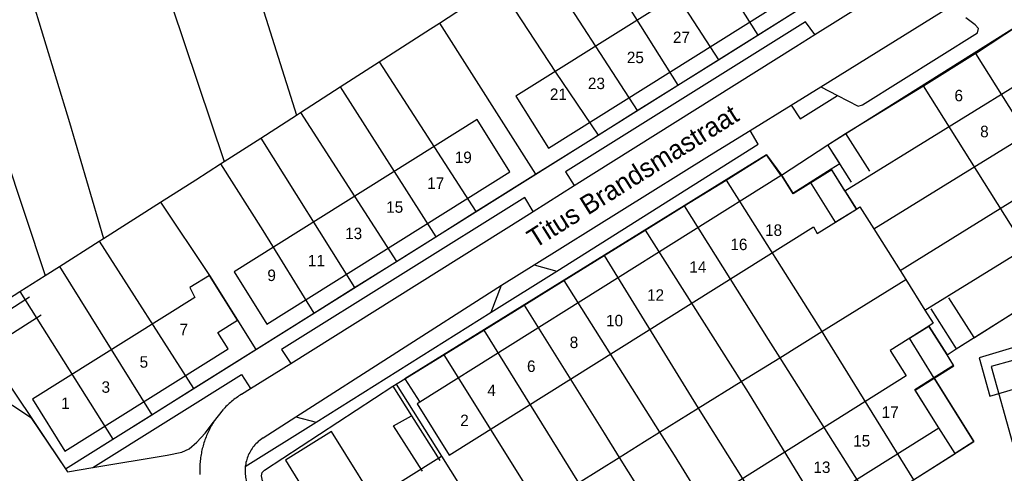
# Model space of a CAD drawing. Extents: x 123992 to 125854, y 449108 to 451911.
# Tile 142 of 175: x 125260 to 125389, y 451103 to 451163. Entities that reach past the tile are written whole.
import ezdxf
from ezdxf.enums import TextEntityAlignment as Align

# ---------------------------------------------------------------- set-up
doc = ezdxf.new("R2010")
doc.units = 0
for name, color, linetype in [('DEFAULT_113', 2, 'CONTINUOUS'), ('DEFAULT_117', 3, 'CONTINUOUS'), ('DEFAULT_21', 8, 'CONTINUOUS'), ('DEFAULT_4', 1, 'CONTINUOUS'), ('DEFAULT_6', 1, 'CONTINUOUS'), ('DEFAULT_79', 9, 'CONTINUOUS'), ('DEFAULT_99', 9, 'CONTINUOUS')]:
    doc.layers.add(name, color=color, linetype=linetype)

msp = doc.modelspace()

# ---------------------------------------------------------------- linework, layer by layer
at = {"layer": 'DEFAULT_21'}
for points in [[(125283.665, 451190.187), (125287.808, 451177.634), (125289.021, 451173.69), (125290.883, 451168.023), (125291.177, 451167.042), (125296.517, 451150.181)], [(125273.284, 451184.837), (125280.182, 451164.593), (125287.042, 451144.089)], [(125344.488, 451180.058), (125350.448, 451170.817), (125356.847, 451160.637)], [(125258.302, 451177.176), (125266.815, 451149.209), (125271.26, 451134.028)], [(125339.201, 451176.745), (125351.713, 451157.422)], [(125249.228, 451172.586), (125258.293, 451145.363), (125263.661, 451129.197)], [(125333.995, 451173.484), (125339.067, 451165.789), (125346.408, 451154.099)], [(125328.57, 451170.086), (125341.079, 451150.76)], [(125315.206, 451162.211), (125322.899, 451167.245)], [(125323.23, 451166.742), (125330.414, 451155.81), (125335.953, 451147.549)], [(125356.847, 451160.637), (125362.25, 451164.022), (125363.536, 451164.934)], [(125307.336, 451157.138), (125314.052, 451161.456), (125315.206, 451162.211)], [(125315.206, 451162.211), (125327.786, 451142.433)], [(125366.011, 451146.29), (125390.914, 451161.929)], [(125351.713, 451157.422), (125356.847, 451160.637)], [(125302.244, 451153.864), (125307.336, 451157.138)], [(125307.336, 451157.138), (125319.991, 451137.551)], [(125346.408, 451154.099), (125351.713, 451157.422)], [(125368.258, 451140.283), (125393.951, 451156.126)], [(125297.051, 451150.525), (125302.244, 451153.864)], [(125302.244, 451153.864), (125314.743, 451134.263)], [(125341.079, 451150.76), (125346.408, 451154.099)], [(125296.517, 451150.181), (125297.051, 451150.525)], [(125297.051, 451150.525), (125309.61, 451131.048)], [(125335.953, 451147.549), (125341.079, 451150.76)], [(125372.031, 451135.281), (125396.849, 451150.589)], [(125291.834, 451147.171), (125296.517, 451150.181)], [(125287.042, 451144.089), (125291.834, 451147.171)], [(125291.834, 451147.171), (125304.121, 451127.61)], [(125327.786, 451142.433), (125335.953, 451147.549)], [(125366.466, 451143.14), (125367.569, 451143.841), (125366.011, 451146.29)], [(125286.59, 451143.799), (125287.042, 451144.089)], [(125352.716, 451141.687), (125358.007, 451144.964), (125359.948, 451142.301), (125361.429, 451139.982), (125363.705, 451141.408)], [(125375.461, 451129.835), (125399.804, 451144.942)], [(125278.743, 451138.786), (125283.351, 451141.716), (125286.59, 451143.799)], [(125286.59, 451143.799), (125292.09, 451135.081), (125298.777, 451124.262)], [(125363.705, 451141.408), (125366.466, 451143.14)], [(125368.258, 451140.283), (125366.466, 451143.14)], [(125319.991, 451137.551), (125327.786, 451142.433)], [(125347.234, 451138.292), (125352.716, 451141.687)], [(125352.716, 451141.687), (125365.22, 451121.858)], [(125363.705, 451141.408), (125366.995, 451136.161), (125369.757, 451137.893)], [(125368.258, 451140.283), (125369.757, 451137.893)], [(125378.717, 451124.664), (125402.676, 451139.453)], [(125271.26, 451134.028), (125278.743, 451138.786)], [(125278.743, 451138.786), (125285.115, 451129.212), (125291.19, 451119.509)], [(125342.127, 451135.129), (125347.234, 451138.292)], [(125347.234, 451138.292), (125358.207, 451120.832), (125359.718, 451118.445)], [(125369.757, 451137.893), (125370.208, 451138.177), (125372.031, 451135.281)], [(125314.743, 451134.263), (125319.991, 451137.551)], [(125336.775, 451131.814), (125342.127, 451135.129)], [(125342.127, 451135.129), (125354.664, 451115.309)], [(125372.031, 451135.281), (125375.461, 451129.835)], [(125270.706, 451133.676), (125271.26, 451134.028)], [(125309.61, 451131.048), (125314.743, 451134.263)], [(125265.521, 451130.379), (125270.706, 451133.676)], [(125270.706, 451133.676), (125283.054, 451114.413)], [(125331.499, 451128.547), (125336.775, 451131.814)], [(125336.775, 451131.814), (125347.774, 451113.895), (125349.068, 451111.838)], [(125263.661, 451129.197), (125265.521, 451130.379)], [(125265.521, 451130.379), (125277.575, 451110.981)], [(125304.121, 451127.61), (125309.61, 451131.048)], [(125260.344, 451127.087), (125263.661, 451129.197)], [(125365.22, 451121.858), (125376.197, 451128.667)], [(125375.461, 451129.835), (125376.197, 451128.667)], [(125376.197, 451128.667), (125378.717, 451124.664)], [(125298.777, 451124.262), (125304.121, 451127.61)], [(125326.301, 451125.328), (125331.499, 451128.547)], [(125331.499, 451128.547), (125344.01, 451108.7)], [(125381.619, 451118.806), (125382.811, 451119.601), (125395.209, 451127.41)], [(125253.925, 451123.511), (125255.572, 451124.052), (125260.344, 451127.087)], [(125260.344, 451127.087), (125272.487, 451107.794)], [(125321.016, 451122.055), (125326.301, 451125.328)], [(125326.301, 451125.328), (125336.749, 451108.568), (125338.732, 451105.401)], [(125291.19, 451119.509), (125298.777, 451124.262)], [(125378.717, 451124.664), (125379.804, 451122.939), (125379.243, 451122.586)], [(125379.942, 451115.758), (125376.713, 451120.997), (125379.243, 451122.586)], [(125379.243, 451122.586), (125381.619, 451118.806)], [(125315.797, 451118.822), (125321.016, 451122.055)], [(125321.016, 451122.055), (125333.409, 451102.061)], [(125359.718, 451118.445), (125365.22, 451121.858)], [(125365.22, 451121.858), (125365.768, 451120.988), (125377.222, 451102.446)], [(125392.071, 451114.837), (125390.593, 451119.843), (125385.827, 451118.428), (125387.186, 451113.422), (125392.071, 451114.837)], [(125283.054, 451114.413), (125291.19, 451119.509)], [(125309.565, 451114.992), (125310.694, 451115.662), (125315.797, 451118.822)], [(125315.797, 451118.822), (125327.444, 451100.199), (125328.277, 451098.84)], [(125354.664, 451115.309), (125359.718, 451118.445)], [(125359.718, 451118.445), (125371.963, 451099.109)], [(125379.942, 451115.758), (125382.517, 451117.376), (125381.619, 451118.806)], [(125382.681, 451105.911), (125380.54, 451109.285), (125377.455, 451114.195), (125379.942, 451115.758)], [(125379.942, 451115.758), (125385.131, 451107.466), (125382.681, 451105.911)], [(125277.575, 451110.981), (125283.054, 451114.413)], [(125297.162, 451094.113), (125292.47, 451101.667), (125292.073, 451102.329), (125291.918, 451102.969), (125292.02, 451103.428), (125292.323, 451103.746), (125309.129, 451114.733), (125309.565, 451114.992)], [(125309.565, 451114.992), (125315.497, 451105.545)], [(125349.068, 451111.838), (125354.664, 451115.309)], [(125354.664, 451115.309), (125355.573, 451113.872), (125366.653, 451095.739)], [(125256.748, 451113.842), (125258.228, 451112.671), (125259.358, 451112.25), (125261.775, 451110.64), (125266.293, 451103.913), (125272.487, 451107.794)], [(125344.01, 451108.7), (125349.068, 451111.838)], [(125349.068, 451111.838), (125361.323, 451092.356)], [(125272.487, 451107.794), (125277.575, 451110.981)], [(125338.732, 451105.401), (125342.045, 451107.481), (125344.01, 451108.7)], [(125344.01, 451108.7), (125345.912, 451105.683), (125356.17, 451089.086)], [(125297.162, 451094.113), (125315.497, 451105.545)], [(125315.497, 451105.545), (125318.812, 451100.265)], [(125333.409, 451102.061), (125338.732, 451105.401)], [(125338.732, 451105.401), (125351.004, 451085.807)], [(125377.222, 451102.446), (125382.681, 451105.911)]]:
    msp.add_lwpolyline(points, dxfattribs=at)
at = {"layer": 'DEFAULT_4'}
for points in [[(125361.141, 451165.727), (125356.876, 451172.514), (125325.209, 451152.668), (125329.466, 451145.875), (125361.141, 451165.727)], [(125378.532, 451153.999), (125385.29, 451158.253), (125385.31, 451158.222)], [(125385.31, 451158.222), (125402.007, 451131.695)], [(125395.244, 451127.448), (125378.532, 451153.999)], [(125324.432, 451142.743), (125320.145, 451149.588), (125288.367, 451129.681), (125292.655, 451122.837), (125324.432, 451142.743)], [(125312.628, 451112.631), (125312.294, 451112.421), (125316.504, 451105.707), (125364.141, 451135.577), (125364.624, 451134.675), (125369.757, 451137.893), (125366.53, 451143.038), (125361.493, 451139.88), (125359.967, 451142.314)], [(125359.929, 451142.289), (125312.628, 451112.631)], [(125359.967, 451142.314), (125359.929, 451142.289)], [(125286.229, 451121.724), (125288.796, 451123.331), (125285.115, 451129.212), (125282.548, 451127.605), (125283.218, 451126.326)], [(125283.218, 451126.326), (125261.973, 451113.028), (125266.232, 451106.225), (125287.571, 451119.581), (125286.229, 451121.724)], [(125381.604, 451118.829), (125379.243, 451122.586), (125374.156, 451119.39), (125376.252, 451116.053), (125328.761, 451086.213), (125333.027, 451079.431)], [(125379.878, 451115.86), (125382.453, 451117.478), (125381.604, 451118.829)], [(125390.199, 451118.064), (125387.395, 451117.286), (125390.13, 451107.433), (125406.713, 451112.035), (125405.025, 451118.115)], [(125333.027, 451079.431), (125380.54, 451109.285), (125377.391, 451114.297), (125379.878, 451115.86)], [(125322.921, 451073.738), (125301.074, 451108.79), (125295.057, 451105.039), (125297.036, 451101.864), (125296.27, 451101.307), (125316.102, 451069.488), (125322.921, 451073.738)]]:
    msp.add_lwpolyline(points, dxfattribs=at)
at = {"layer": 'DEFAULT_6'}
for points in [[(125366.011, 451146.29), (125368.323, 451147.761)], [(125368.323, 451147.761), (125371.456, 451142.835)], [(125369.131, 451141.386), (125366.011, 451146.29)], [(125261.611, 451126.366), (125255.784, 451122.67), (125257.263, 451120.338), (125263.138, 451124.064)], [(125385.161, 451121.104), (125381.85, 451126.28)], [(125379.473, 451124.819), (125382.811, 451119.601)], [(125382.811, 451119.601), (125385.161, 451121.104)], [(125385.18, 451121.074), (125385.161, 451121.104)], [(125312.994, 451103.585), (125309.215, 451109.508), (125311.548, 451110.833)], [(125311.548, 451110.833), (125315.263, 451104.996)]]:
    msp.add_lwpolyline(points, dxfattribs=at)
at = {"layer": 'DEFAULT_79'}
for points in [[(125359.967, 451142.314), (125366.011, 451146.29)], [(125381.604, 451118.829), (125382.811, 451119.601)], [(125309.129, 451114.733), (125310.694, 451115.662)]]:
    msp.add_lwpolyline(points, dxfattribs=at)
at = {"layer": 'DEFAULT_99'}
for points in [[(125364.325, 451160.708), (125376.708, 451168.472)], [(125266.293, 451103.913), (125362.25, 451164.022), (125361.141, 451165.727)], [(125365.088, 451153.89), (125382.108, 451164.421)], [(125364.325, 451160.708), (125363.078, 451162.398), (125331.683, 451142.77), (125332.854, 451140.959)], [(125367.297, 451152.737), (125369.965, 451151.345), (125370.566, 451151.541), (125385.58, 451160.94), (125385.724, 451161.498), (125385.307, 451161.981), (125384.07, 451162.924)], [(125385.31, 451158.222), (125391.065, 451162.024), (125405.598, 451134.177), (125402.007, 451131.695)], [(125332.854, 451140.959), (125361.838, 451159.149), (125364.325, 451160.708)], [(125361.2, 451151.483), (125365.088, 451153.89)], [(125365.088, 451153.89), (125367.297, 451152.737)], [(125368.323, 451147.761), (125378.532, 451153.999)], [(125361.2, 451151.483), (125362.416, 451149.692), (125367.297, 451152.737)], [(125355.872, 451148.184), (125361.2, 451151.483)], [(125327.608, 451130.602), (125350.55, 451144.891), (125355.872, 451148.184)], [(125330.556, 451129.773), (125356.896, 451146.371), (125355.872, 451148.184)], [(125359.929, 451142.289), (125358.007, 451144.964), (125310.694, 451115.662)], [(125327.45, 451137.568), (125332.854, 451140.959)], [(125327.45, 451137.568), (125326.362, 451139.386), (125294.545, 451119.519), (125295.761, 451117.691)], [(125295.761, 451117.691), (125326.145, 451136.749), (125327.45, 451137.568)], [(125323.317, 451127.93), (125327.608, 451130.602)], [(125327.608, 451130.602), (125330.556, 451129.773)], [(125321.994, 451124.397), (125330.556, 451129.773)], [(125296.429, 451110.696), (125322.847, 451127.637), (125323.317, 451127.93)], [(125321.994, 451124.397), (125323.317, 451127.93)], [(125385.18, 451121.074), (125395.244, 451127.448)], [(125299.104, 451110.024), (125321.994, 451124.397)], [(125290.508, 451114.396), (125295.761, 451117.691)], [(125269.858, 451104.073), (125289.306, 451116.234), (125290.508, 451114.396)], [(125335.364, 451075.881), (125385.131, 451107.466), (125379.878, 451115.86)], [(125256.748, 451113.842), (125259.13, 451114.578), (125266.293, 451103.913)], [(125289.322, 451113.652), (125290.508, 451114.396)], [(125316.57, 451068.261), (125315.5, 451067.951), (125314.359, 451067.778), (125313.701, 451068.042), (125313.263, 451068.344), (125312.925, 451068.666), (125312.629, 451069.208), (125292.47, 451101.667), (125292.073, 451102.329), (125291.918, 451102.969), (125292.02, 451103.428), (125292.323, 451103.746), (125309.129, 451114.733)], [(125309.129, 451114.733), (125311.548, 451110.833)], [(125310.694, 451115.662), (125312.628, 451112.631)], [(125289.322, 451113.652), (125289.154, 451113.544), (125288.987, 451113.434), (125288.822, 451113.32), (125288.659, 451113.204), (125288.499, 451113.085), (125288.34, 451112.963), (125288.184, 451112.839), (125288.029, 451112.711), (125287.877, 451112.582), (125287.727, 451112.449), (125287.579, 451112.314), (125287.434, 451112.177), (125287.291, 451112.037), (125287.151, 451111.895), (125287.013, 451111.75), (125286.954, 451111.687)], [(125285.678, 451110.027), (125286.954, 451111.687)], [(125292.134, 451107.941), (125296.429, 451110.696)], [(125296.429, 451110.696), (125299.104, 451110.024)], [(125269.858, 451104.073), (125279.601, 451105.684), (125281.502, 451106.072), (125282.465, 451106.525), (125283.49, 451107.378), (125284.557, 451108.571), (125285.678, 451110.027)], [(125285.678, 451110.027), (125285.572, 451109.857), (125285.47, 451109.686), (125285.37, 451109.512), (125285.273, 451109.337), (125285.179, 451109.161), (125285.088, 451108.983), (125285.001, 451108.803), (125284.916, 451108.622), (125284.835, 451108.439), (125284.756, 451108.255), (125284.681, 451108.069), (125284.609, 451107.883), (125284.54, 451107.695), (125284.475, 451107.506), (125284.413, 451107.316), (125284.354, 451107.125), (125284.298, 451106.933), (125284.246, 451106.74), (125284.197, 451106.546), (125284.151, 451106.351), (125284.109, 451106.156), (125284.07, 451105.96), (125284.034, 451105.763), (125284.002, 451105.565), (125283.973, 451105.368), (125283.947, 451105.169), (125283.925, 451104.97), (125283.907, 451104.771), (125283.891, 451104.572), (125283.88, 451104.372), (125283.871, 451104.172), (125283.866, 451103.972), (125283.865, 451103.772), (125283.867, 451103.572), (125283.872, 451103.373), (125283.881, 451103.173)], [(125289.818, 451104.193), (125299.104, 451110.024)], [(125292.134, 451107.941), (125291.968, 451107.83), (125291.806, 451107.712), (125291.649, 451107.588), (125291.497, 451107.458), (125291.35, 451107.322), (125291.209, 451107.181), (125291.074, 451107.034), (125290.944, 451106.882), (125290.82, 451106.724), (125290.703, 451106.563), (125290.592, 451106.396), (125290.487, 451106.226), (125290.39, 451106.051), (125290.299, 451105.873), (125290.215, 451105.691), (125290.139, 451105.506), (125290.07, 451105.319), (125290.008, 451105.129), (125289.954, 451104.936), (125289.907, 451104.742), (125289.868, 451104.545), (125289.837, 451104.348), (125289.818, 451104.193)], [(125289.818, 451104.193), (125289.801, 451103.994), (125289.791, 451103.794), (125289.79, 451103.594), (125289.796, 451103.394), (125289.81, 451103.195), (125289.832, 451102.996), (125289.862, 451102.798), (125289.899, 451102.602), (125289.945, 451102.407), (125289.997, 451102.214), (125290.058, 451102.023), (125290.125, 451101.835), (125290.2, 451101.65), (125290.283, 451101.467), (125290.372, 451101.288), (125290.468, 451101.113), (125290.561, 451100.958)], [(125266.293, 451103.913), (125266.552, 451103.527), (125269.858, 451104.073)]]:
    msp.add_lwpolyline(points, dxfattribs=at)

# ---------------------------------------------------------------- texts
at = {"layer": 'DEFAULT_113'}
for s, p in [('27', (125346.865, 451160.353)), ('25', (125340.841, 451157.724)), ('23', (125335.747, 451154.328)), ('21', (125330.77, 451152.908)), ('6', (125383.138, 451152.735)), ('8', (125386.495, 451148.033)), ('19', (125318.329, 451144.653)), ('17', (125314.726, 451141.275)), ('15', (125309.359, 451138.153)), ('13', (125303.992, 451134.703)), ('18', (125358.918, 451135.129)), ('16', (125354.381, 451133.266)), ('11', (125299.117, 451131.143)), ('9', (125293.264, 451129.222)), ('14', (125349.013, 451130.309)), ('12', (125343.482, 451126.639)), ('10', (125338.115, 451123.299)), ('7', (125281.767, 451122.124)), ('8', (125332.81, 451120.451)), ('5', (125276.554, 451117.887)), ('6', (125327.224, 451117.329)), ('3', (125271.57, 451114.601)), ('4', (125322.035, 451114.176)), ('1', (125266.281, 451112.481)), ('17', (125374.169, 451111.322)), ('2', (125318.489, 451110.241)), ('15', (125370.443, 451107.563)), ('13', (125365.24, 451104.113))]:
    msp.add_text(s, height=1.5, dxfattribs=at).set_placement(p, align=Align.MIDDLE_CENTER)
at = {"layer": 'DEFAULT_117'}
msp.add_text('Titus Brandsmastraat', height=2.5, rotation=32.1329, dxfattribs=at).set_placement((125340.493, 451142.189), align=Align.MIDDLE_CENTER)

doc.saveas('drawing.dxf')
